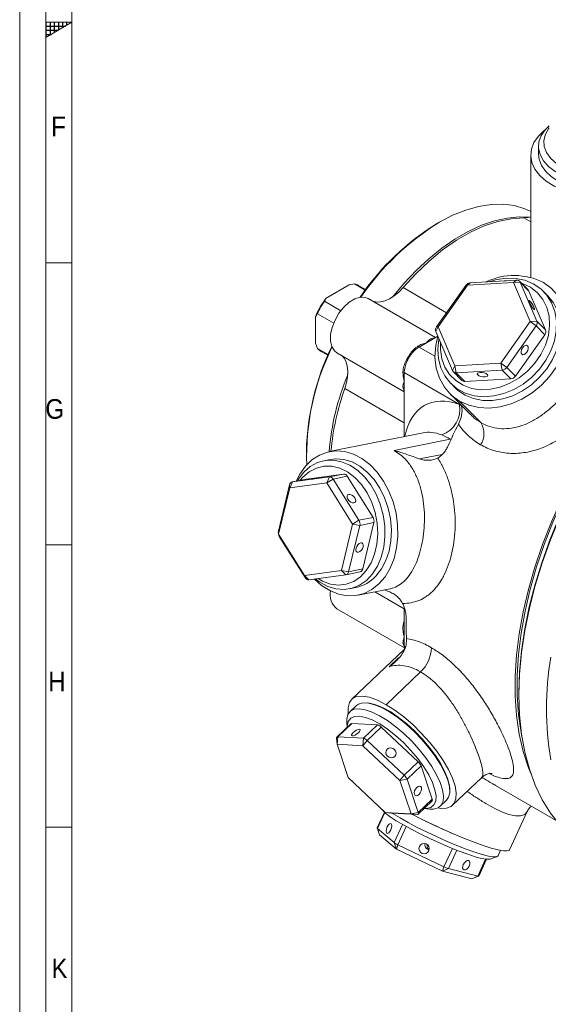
# Model space of a CAD drawing. Header units: millimetres. Extents: x 10 to 831, y 10 to 584.
# Tile 2 of 25: x 10 to 111, y 108 to 296. Entities that reach past the tile are written whole.
import ezdxf

# ---------------------------------------------------------------- set-up
doc = ezdxf.new("R2010")
doc.units = ezdxf.units.MM
doc.linetypes.add('SLD-Solido', pattern=[0])
doc.styles.add('SLDTEXTSTYLE3', font='GOTHIC.TTF', dxfattribs={"width": 0.913})

msp = doc.modelspace()

# ---------------------------------------------------------------- hatches: boundary and pattern name
at = {"linetype": 'Continuous'}
h = msp.add_hatch(dxfattribs=at)
h.set_pattern_fill('NET', scale=0.25, style=0)
h.paths.add_polyline_path([(15, 296), (15, 293.113), (20, 296)], flags=0)

# ---------------------------------------------------------------- linework, layer by layer
at = {"color": 7, "linetype": 'SLD-Solido', "lineweight": 0}
for p, q in [((10, 584), (10, 10)), ((15, 579), (15, 15)), ((20, 296), (15, 296)), ((15, 293.113), (20, 296)), ((15, 296), (15, 293.113)), ((20, 250), (15, 250)), ((15, 196), (20, 196)), ((15, 142), (20, 142))]:
    msp.add_line(p, q, dxfattribs=at)
at = {"color": 7, "linetype": 'SLD-Solido', "lineweight": 15}
for p, q in [((20, 574), (20, 20)), ((109.265, 272.251), (109.265, 270.781)), ((107.765, 270.618), (107.765, 247.208)), ((107.765, 257.805), (106.443, 258.569)), ((90.295, 257.752), (89.941, 257.548)), ((73.04, 245.746), (68.667, 243.221)), ((74.085, 245.941), (73.04, 245.746)), ((74.085, 245.941), (76.115, 244.769)), ((76.193, 244.873), (74.832, 245.659)), ((91.664, 240.435), (83.347, 245.236)), ((89.747, 237.719), (95.362, 245.671)), ((95.653, 245.684), (90.038, 237.732)), ((95.653, 245.684), (95.362, 245.671)), ((104.471, 246.19), (95.653, 245.684)), ((95.653, 245.684), (96.211, 246.169)), ((96.211, 246.169), (105.028, 246.675)), ((104.471, 246.19), (105.028, 246.675)), ((104.471, 246.19), (105.736, 246.267)), ((107.674, 238.744), (104.471, 246.19)), ((107.26, 244.79), (105.598, 246.472)), ((105.736, 246.267), (108.939, 238.821)), ((107.398, 244.584), (105.736, 246.267)), ((68.667, 243.221), (68.329, 242.618)), ((89.581, 235.705), (76.682, 243.152)), ((110.601, 237.139), (107.398, 244.584)), ((110.99, 243.742), (110.242, 244.5)), ((71.441, 240.822), (68.329, 242.618)), ((66.611, 239.66), (66.611, 234.61)), ((66.965, 240.254), (70.077, 238.457)), ((89.605, 236.814), (90.038, 237.732)), ((89.747, 237.719), (90.038, 237.732)), ((90.038, 237.732), (93.241, 230.286)), ((102.059, 230.792), (107.674, 238.744)), ((108.797, 237.915), (103.182, 229.963)), ((107.674, 238.744), (108.939, 238.821)), ((107.674, 238.744), (108.797, 237.915)), ((110.459, 236.233), (108.797, 237.915)), ((110.601, 237.139), (108.939, 238.821)), ((89.982, 235.937), (87.824, 234.691)), ((89.255, 235.593), (89.375, 235.586)), ((89.255, 235.593), (89.327, 235.558)), ((92.808, 229.368), (89.605, 236.814)), ((104.844, 228.281), (110.459, 236.233)), ((66.611, 234.61), (66.965, 233.608)), ((68.995, 232.436), (66.965, 233.608)), ((87.824, 234.691), (86.41, 233.874)), ((86.41, 233.874), (89.448, 232.121)), ((67.583, 233.101), (68.944, 232.316)), ((70.682, 232.759), (83.582, 225.313)), ((92.808, 229.368), (93.241, 230.286)), ((93.241, 230.286), (102.059, 230.792)), ((93.515, 228.96), (93.241, 230.286)), ((103.182, 229.963), (102.059, 230.792)), ((102.333, 229.466), (102.059, 230.792)), ((104.844, 228.281), (103.182, 229.963)), ((94.163, 222.867), (83.582, 228.975)), ((83.582, 228.975), (83.582, 227.342)), ((92.946, 229.163), (94.608, 227.48)), ((102.333, 229.466), (93.515, 228.96)), ((95.178, 227.277), (93.515, 228.96)), ((103.996, 227.783), (102.333, 229.466)), ((83.582, 227.342), (83.582, 224.729)), ((92.458, 226.929), (93.206, 226.171)), ((95.178, 227.277), (103.996, 227.783)), ((83.582, 219.379), (72.209, 225.944)), ((83.582, 225.551), (83.515, 225.651)), ((83.582, 225.606), (83.515, 225.651)), ((83.582, 224.729), (83.582, 216.76)), ((92.222, 225.033), (96.237, 220.97)), ((94.163, 222.867), (94.47, 222.705)), ((98.243, 219.41), (94.172, 223.53)), ((87.175, 217.487), (69.227, 213.86)), ((92.379, 216.275), (81.646, 214.106)), ((92.379, 216.275), (92.584, 216.326)), ((92.522, 216.192), (92.379, 216.275)), ((64.843, 214.072), (64.843, 213.663)), ((86.486, 212.466), (90.817, 213.342)), ((69.39, 212.362), (68.179, 212.118)), ((71.963, 209.575), (64.881, 208.615)), ((71.963, 209.575), (69.273, 209.032)), ((72.67, 209.167), (69.98, 208.624)), ((77.608, 201.267), (72.67, 209.167)), ((59.503, 198.634), (61.648, 207.494)), ((61.682, 206.95), (61.648, 207.494)), ((61.682, 206.95), (62.191, 208.071)), ((68.765, 207.91), (61.682, 206.95)), ((64.847, 208.609), (62.157, 208.066)), ((62.191, 208.071), (69.273, 209.032)), ((64.881, 208.615), (62.191, 208.071)), ((64.197, 208.985), (63.676, 208.373)), ((64.881, 208.615), (64.847, 208.609)), ((68.765, 207.91), (69.273, 209.032)), ((68.765, 207.91), (69.98, 208.624)), ((73.703, 200.01), (68.765, 207.91)), ((69.98, 208.624), (74.918, 200.724)), ((61.682, 206.95), (59.538, 198.09)), ((71.559, 191.15), (73.703, 200.01)), ((75.083, 199.738), (72.938, 190.878)), ((73.703, 200.01), (74.918, 200.724)), ((73.703, 200.01), (75.083, 199.738)), ((77.608, 201.267), (74.918, 200.724)), ((77.773, 200.281), (75.083, 199.738)), ((75.628, 191.421), (77.773, 200.281)), ((59.503, 198.634), (59.538, 198.09)), ((59.538, 198.09), (64.476, 190.19)), ((59.667, 197.648), (59.538, 198.09)), ((64.606, 189.748), (59.667, 197.648)), ((64.476, 190.19), (71.559, 191.15)), ((72.395, 190.3), (65.313, 189.34)), ((72.938, 190.878), (71.559, 191.15)), ((72.395, 190.3), (71.559, 191.15)), ((72.429, 190.306), (75.119, 190.849)), ((75.628, 191.421), (72.938, 190.878)), ((65.313, 189.34), (64.476, 190.19)), ((64.606, 189.748), (64.476, 190.19)), ((73.131, 187.613), (74.342, 187.858)), ((74.774, 186.414), (80.853, 187.643)), ((83.582, 183.793), (77.934, 187.053)), ((80.368, 187.19), (79.74, 187.418)), ((70.682, 183.767), (83.606, 176.306)), ((83.582, 183.925), (83.582, 180.963)), ((83.515, 181.27), (83.582, 181.447)), ((83.515, 181.27), (83.582, 181.229)), ((83.582, 180.963), (83.582, 178.35)), ((83.582, 178.35), (83.582, 176.717)), ((83.593, 176.078), (73.517, 166.481)), ((83.582, 176.717), (83.801, 176.59)), ((83.584, 176.845), (83.584, 176.846)), ((80.695, 172.719), (82.465, 174.404)), ((86.7, 171.723), (80.114, 165.449)), ((105.502, 167.74), (105.502, 167.332)), ((76.713, 165.765), (76.473, 165.79)), ((74.417, 165.266), (73.207, 164.113)), ((72.584, 162.085), (72.639, 161.099)), ((73.383, 161.807), (70.693, 159.245)), ((73.53, 161.851), (70.84, 159.289)), ((78.468, 161.573), (73.53, 161.851)), ((78.468, 161.573), (75.778, 159.011)), ((79.175, 161.165), (76.485, 158.603)), ((86.258, 154.503), (79.175, 161.165)), ((70.643, 159.083), (70.71, 157.881)), ((70.71, 157.881), (70.84, 159.289)), ((70.84, 159.289), (75.778, 159.011)), ((75.648, 157.603), (75.778, 159.011)), ((75.648, 157.603), (76.485, 158.603)), ((76.485, 158.603), (83.568, 151.941)), ((70.71, 157.881), (72.855, 151.497)), ((75.648, 157.603), (70.71, 157.881)), ((82.731, 150.941), (75.648, 157.603)), ((86.258, 154.503), (83.568, 151.941)), ((86.8, 153.736), (84.11, 151.174)), ((88.945, 147.352), (86.8, 153.736)), ((72.855, 151.497), (79.937, 144.835)), ((82.731, 150.941), (83.568, 151.941)), ((82.731, 150.941), (84.11, 151.174)), ((84.875, 144.557), (82.731, 150.941)), ((84.11, 151.174), (86.255, 144.79)), ((92.829, 146.206), (98.36, 151.475)), ((92.282, 149.192), (92.269, 149.433)), ((101.062, 149.978), (112.621, 143.306)), ((86.238, 144.474), (88.928, 147.036)), ((88.945, 147.352), (86.255, 144.79)), ((90.449, 146.011), (91.659, 147.164)), ((87.41, 145.59), (88.393, 145.488)), ((79.769, 144.897), (78.374, 141.874)), ((79.838, 144.833), (78.433, 141.789)), ((79.937, 144.835), (81.135, 144.71)), ((79.937, 144.835), (84.875, 144.557)), ((81.153, 144.708), (79.937, 144.835)), ((81.153, 144.708), (81.135, 144.71)), ((86.091, 144.43), (81.153, 144.708)), ((86.255, 144.79), (84.875, 144.557)), ((86.091, 144.43), (84.875, 144.557)), ((103.72, 137.688), (107.09, 144.987)), ((78.374, 141.856), (78.866, 140.554)), ((78.433, 141.789), (81.636, 139.054)), ((78.866, 140.554), (78.433, 141.789)), ((83.244, 142.539), (81.636, 139.054)), ((83.955, 142.138), (82.343, 138.646)), ((82.069, 137.819), (78.866, 140.554)), ((82.069, 137.819), (81.636, 139.054)), ((82.069, 137.819), (82.343, 138.646)), ((90.887, 133.615), (82.069, 137.819)), ((82.343, 138.646), (91.161, 134.441)), ((92.777, 137.943), (91.161, 134.441)), ((93.624, 137.605), (92.01, 134.107)), ((101.527, 136.515), (102.021, 137.585)), ((99.128, 135.897), (97.624, 132.638)), ((97.825, 132.627), (99.323, 135.872)), ((100.038, 135.902), (101.347, 136.372)), ((90.887, 133.615), (91.161, 134.441)), ((90.887, 133.615), (92.01, 134.107)), ((92.01, 134.107), (97.624, 132.638)), ((96.502, 132.146), (90.887, 133.615)), ((97.624, 132.638), (96.502, 132.146)), ((96.502, 132.146), (97.811, 132.616))]:
    msp.add_line(p, q, dxfattribs=at)
at = {"color": 7, "linetype": 'SLD-Solido', "lineweight": 15, "flags": 128}
for points in [[(132.935, 275.49), (133.445, 275.074), (134.532, 273.935), (135.288, 272.709), (135.694, 271.43), (135.74, 270.13), (135.423, 268.842), (134.753, 267.6), (133.746, 266.437), (132.429, 265.381), (130.836, 264.461), (129.008, 263.701), (126.992, 263.12), (124.841, 262.733), (122.611, 262.55), (120.358, 262.577), (118.142, 262.811), (116.02, 263.248), (114.046, 263.875), (112.272, 264.677), (110.745, 265.633), (109.502, 266.718), (108.578, 267.905), (107.995, 269.161), (107.768, 270.455), (107.904, 271.753), (108.399, 273.022), (109.24, 274.229), (110.406, 275.342), (110.596, 275.49)], [(131.343, 276.888), (131.762, 276.583), (132.887, 275.545), (133.691, 274.413), (134.153, 273.218), (134.258, 271.996), (134.003, 270.78), (133.397, 269.608), (132.456, 268.511), (131.207, 267.522), (129.687, 266.669), (127.939, 265.976), (126.013, 265.464), (123.965, 265.147), (121.854, 265.035), (119.74, 265.13), (117.685, 265.43), (115.747, 265.926), (113.982, 266.604), (112.441, 267.445), (111.168, 268.424), (110.2, 269.513), (109.565, 270.681), (109.281, 271.893), (109.356, 273.117), (109.788, 274.315), (110.564, 275.454), (111.285, 276.183)], [(111.285, 275.8), (111.225, 275.722), (110.573, 274.593), (110.281, 273.415), (110.358, 272.225), (110.802, 271.063), (111.598, 269.965), (112.721, 268.967), (114.134, 268.101), (115.793, 267.394), (117.644, 266.869), (119.627, 266.544), (121.679, 266.429), (123.734, 266.526), (125.726, 266.835), (127.59, 267.343), (129.267, 268.035), (130.703, 268.889), (131.851, 269.878), (132.676, 270.969), (133.149, 272.127), (133.257, 273.316), (132.996, 274.496), (132.373, 275.631), (131.458, 276.64)], [(109.265, 270.781), (109.378, 269.814), (109.839, 268.619), (110.644, 267.487), (111.768, 266.449), (113.18, 265.536), (114.839, 264.774), (116.697, 264.185), (118.701, 263.785), (120.793, 263.587), (122.914, 263.595), (125.001, 263.811)], [(107.765, 259.826), (106.662, 260.323), (104.639, 260.925), (102.473, 261.203), (100.187, 261.154), (97.802, 260.78), (95.343, 260.083), (92.834, 259.071), (90.299, 257.754)], [(81.35, 243.434), (83.497, 246.018), (85.835, 248.506), (88.26, 250.77), (90.748, 252.786), (93.273, 254.536), (95.811, 256.001), (98.336, 257.167), (100.823, 258.022), (103.248, 258.558), (105.587, 258.77), (107.441, 258.698)], [(83.347, 245.236), (85.78, 247.889), (88.312, 250.301), (90.916, 252.443), (93.564, 254.292), (96.226, 255.829), (98.874, 257.037), (101.478, 257.901), (104.011, 258.414), (106.443, 258.569)], [(106.443, 258.569), (107.262, 258.655), (107.765, 258.795)], [(107.83, 152.132), (107.334, 153.381), (106.337, 156.491), (105.584, 159.82), (105.079, 163.347), (104.826, 167.052), (104.826, 170.915), (105.079, 174.912), (105.584, 179.021), (106.337, 183.219), (107.334, 187.482), (108.57, 191.784), (110.038, 196.102), (111.728, 200.411), (113.632, 204.686), (115.739, 208.902), (118.036, 213.035), (120.51, 217.063), (123.148, 220.96), (125.933, 224.707), (128.851, 228.28), (131.884, 231.659), (135.014, 234.826), (138.225, 237.761), (141.498, 240.449), (144.813, 242.873), (148.153, 245.02), (151.497, 246.877), (154.827, 248.434), (158.123, 249.683), (161.367, 250.615), (164.54, 251.225), (165.077, 251.297)], [(182.754, 248.884), (181.538, 249.535), (178.973, 250.603), (176.25, 251.352), (173.384, 251.777), (170.392, 251.876), (167.29, 251.648), (164.096, 251.095), (160.827, 250.219), (157.502, 249.026), (154.139, 247.522), (150.757, 245.716), (147.375, 243.617), (144.012, 241.238), (140.687, 238.592), (137.418, 235.694), (134.223, 232.559), (131.121, 229.205), (128.129, 225.652), (125.264, 221.919), (122.541, 218.026), (119.976, 213.996), (117.583, 209.851), (115.375, 205.615), (113.365, 201.31), (111.565, 196.962), (109.984, 192.594), (108.63, 188.23), (107.512, 183.896), (106.637, 179.616), (106.007, 175.413), (105.628, 171.311), (105.502, 167.332)], [(158.013, 249.229), (154.78, 248.003), (151.477, 246.458), (148.159, 244.615), (144.847, 242.486), (141.558, 240.081), (138.311, 237.415), (135.126, 234.503), (132.02, 231.362), (129.012, 228.009), (126.118, 224.465), (123.355, 220.749), (120.738, 216.882), (118.284, 212.887), (116.005, 208.786), (113.915, 204.604), (112.027, 200.363), (110.349, 196.089), (108.894, 191.806), (107.668, 187.538), (106.678, 183.309), (105.931, 179.145), (105.431, 175.068), (105.18, 171.103), (105.18, 167.272), (105.431, 163.596), (105.931, 160.097), (106.089, 159.283)], [(99.832, 246.377), (101.039, 246.727), (102.964, 247.026), (104.843, 246.999), (106.621, 246.648), (108.248, 245.982), (109.676, 245.021), (110.865, 243.792), (111.779, 242.33), (112.394, 240.679), (112.691, 238.884), (112.662, 236.998), (112.308, 235.076), (111.638, 233.171), (110.672, 231.34), (109.438, 229.635), (107.972, 228.105), (106.315, 226.793), (104.515, 225.738), (102.624, 224.97), (100.696, 224.512), (98.787, 224.375), (96.952, 224.565), (95.244, 225.075), (93.711, 225.892), (92.397, 226.991), (91.342, 228.341), (90.574, 229.903), (90.117, 231.632), (89.982, 233.479), (90.175, 235.39), (90.186, 235.452)], [(77.608, 242.617), (78.259, 242.473), (79.056, 242.492), (79.906, 242.7), (80.784, 243.092), (81.667, 243.656), (82.529, 244.378), (83.347, 245.236)], [(90.506, 234.719), (90.489, 233.389), (90.756, 231.636), (91.349, 230.027), (92.251, 228.615), (93.432, 227.445), (94.854, 226.553), (96.471, 225.97), (98.232, 225.714), (100.08, 225.792), (101.955, 226.203), (103.797, 226.933), (105.547, 227.959), (107.149, 229.247), (108.552, 230.757), (109.709, 232.44), (110.585, 234.242), (111.15, 236.104), (111.387, 237.967), (111.288, 239.772), (110.856, 241.459), (110.105, 242.976), (109.06, 244.272), (107.753, 245.307), (106.228, 246.048), (105.912, 246.154)], [(110.19, 246.216), (111.71, 245.12), (112.971, 243.745), (113.936, 242.128), (114.582, 240.314), (114.889, 238.35), (114.849, 236.292), (114.464, 234.196), (113.744, 232.117), (112.708, 230.114), (111.386, 228.241), (109.812, 226.548), (108.03, 225.083), (106.088, 223.885), (104.04, 222.986), (101.942, 222.412), (99.849, 222.177), (97.821, 222.289), (95.911, 222.744), (94.172, 223.53)], [(103.158, 246.568), (102.72, 246.559), (101.968, 246.499)], [(105.502, 167.74), (105.627, 171.688), (106.003, 175.758), (106.628, 179.928), (107.497, 184.175), (108.606, 188.475), (109.949, 192.804), (111.518, 197.138), (113.304, 201.453), (115.298, 205.724), (117.488, 209.927), (119.863, 214.04), (122.408, 218.038), (125.109, 221.9), (127.953, 225.605), (130.921, 229.13), (133.999, 232.458), (137.168, 235.568), (140.412, 238.444), (143.711, 241.069), (147.048, 243.43), (150.396, 245.508)], [(70.682, 232.759), (70.205, 233.141), (69.706, 233.95), (69.462, 235.017), (69.488, 236.271), (69.782, 237.633), (70.327, 239.016), (71.086, 240.332), (72.011, 241.494), (73.044, 242.431), (74.117, 243.08), (75.163, 243.402), (76.114, 243.374), (76.682, 243.152)], [(106.177, 225.474), (107.912, 226.662), (109.48, 228.088), (110.835, 229.712), (111.939, 231.486), (112.759, 233.361), (113.273, 235.281), (113.466, 237.192), (113.332, 239.039), (112.874, 240.768), (112.106, 242.33), (111.051, 243.68), (110.99, 243.742)], [(107.634, 242.672), (107.5, 242.775), (107.436, 242.747), (107.452, 242.592), (107.545, 242.334), (107.701, 242.011), (107.897, 241.674), (108.103, 241.373), (108.287, 241.155), (108.421, 241.051), (108.485, 241.079), (108.469, 241.234), (108.376, 241.492), (108.22, 241.815), (108.024, 242.152), (107.818, 242.453), (107.634, 242.672)], [(90.012, 235.953), (89.604, 234.151), (89.45, 231.96), (89.683, 229.857), (90.296, 227.907), (91.27, 226.169), (92.575, 224.695), (94.172, 223.53)], [(107.185, 234.119), (106.982, 234.218), (106.723, 234.179), (106.448, 234.007), (106.197, 233.729), (106.01, 233.387), (105.914, 233.033), (105.925, 232.721), (106.041, 232.498), (106.243, 232.399), (106.502, 232.438), (106.778, 232.61), (107.028, 232.888), (107.216, 233.23), (107.311, 233.584), (107.3, 233.896), (107.185, 234.119)], [(72.209, 225.944), (72.543, 227.082), (72.737, 228.19), (72.784, 229.236), (72.684, 230.193), (72.44, 231.033), (72.058, 231.733), (71.607, 232.226)], [(84.764, 232.315), (84.705, 232.346), (84.601, 232.403)], [(84.11, 231.18), (84.053, 231.216), (83.951, 231.277)], [(99.446, 228.633), (99.219, 228.79), (98.889, 228.916), (98.507, 228.99), (98.132, 229.002), (97.82, 228.951), (97.618, 228.843), (97.558, 228.695), (97.649, 228.53), (97.877, 228.373), (98.206, 228.248), (98.588, 228.173), (98.963, 228.161), (99.275, 228.213), (99.477, 228.321), (99.537, 228.468), (99.446, 228.633)], [(93.206, 226.171), (93.772, 225.65), (95.2, 224.689), (96.827, 224.023), (98.605, 223.672), (100.484, 223.645), (102.409, 223.944), (104.325, 224.56), (106.177, 225.474)], [(62.891, 208.214), (63.579, 209.56), (64.657, 211.071), (65.924, 212.298), (67.349, 213.21), (68.895, 213.784), (70.52, 214.005), (72.185, 213.866), (73.844, 213.372), (75.456, 212.535), (76.978, 211.377), (78.371, 209.927), (79.599, 208.224), (80.631, 206.312), (81.439, 204.24), (82.002, 202.062), (82.307, 199.833), (82.344, 197.613), (82.114, 195.458), (81.622, 193.424), (80.88, 191.564), (79.909, 189.926), (78.732, 188.552), (77.382, 187.479), (75.892, 186.733), (74.301, 186.335), (72.651, 186.294), (70.983, 186.611), (69.342, 187.279), (67.77, 188.28), (66.405, 189.488)], [(67.09, 189.581), (67.961, 189.086), (69.47, 188.531), (70.995, 188.336), (72.488, 188.508), (73.9, 189.04), (75.186, 189.915), (76.305, 191.106), (77.221, 192.574), (77.904, 194.272), (78.333, 196.146), (78.493, 198.135), (78.38, 200.175), (77.997, 202.2), (77.356, 204.146), (76.478, 205.951), (75.392, 207.555), (74.132, 208.908), (72.738, 209.966), (71.256, 210.694), (69.733, 211.071), (68.218, 211.083), (66.759, 210.729), (65.405, 210.023), (64.197, 208.985), (64.197, 208.985)], [(64.366, 209.926), (65.604, 211.002), (66.986, 211.757), (68.474, 212.17), (70.025, 212.229), (71.594, 211.933), (73.136, 211.289), (74.606, 210.317), (75.963, 209.044), (77.167, 207.507), (78.184, 205.75), (78.984, 203.824), (79.545, 201.784), (79.85, 199.688), (79.891, 197.598), (79.665, 195.573), (79.181, 193.672), (78.451, 191.948), (77.497, 190.453), (76.346, 189.228), (75.032, 188.309), (73.591, 187.723), (72.067, 187.486), (70.501, 187.605), (68.94, 188.077), (67.428, 188.888), (66.583, 189.512)], [(78.155, 190.049), (79.211, 191.414), (80.056, 193.029), (80.665, 194.848), (81.021, 196.818), (81.114, 198.883), (80.941, 200.984), (80.506, 203.059), (79.823, 205.049), (78.912, 206.897), (77.797, 208.55), (76.512, 209.96), (75.093, 211.087), (73.581, 211.898), (72.02, 212.37), (70.455, 212.489), (69.39, 212.362)], [(63.127, 208.262), (63.31, 208.561), (64.366, 209.926)], [(66.019, 208.658), (65.817, 208.613), (65.755, 208.59), (65.843, 208.592), (66.068, 208.62), (66.396, 208.667), (66.775, 208.729), (67.15, 208.794), (67.462, 208.853), (67.665, 208.898), (67.726, 208.921), (67.638, 208.918), (67.413, 208.891), (67.086, 208.844), (66.706, 208.782), (66.331, 208.717), (66.019, 208.658)], [(72.955, 205.682), (72.736, 205.569), (72.627, 205.351), (72.644, 205.06), (72.786, 204.742), (73.029, 204.444), (73.338, 204.212), (73.666, 204.082), (73.961, 204.073), (74.18, 204.186), (74.289, 204.404), (74.272, 204.695), (74.131, 205.013), (73.887, 205.311), (73.578, 205.543), (73.251, 205.673), (72.955, 205.682)], [(75.238, 196.414), (74.964, 196.294), (74.698, 196.054), (74.482, 195.732), (74.347, 195.376), (74.314, 195.041), (74.389, 194.777), (74.56, 194.626), (74.801, 194.609), (75.075, 194.73), (75.34, 194.969), (75.557, 195.292), (75.692, 195.648), (75.724, 195.983), (75.649, 196.246), (75.478, 196.398), (75.238, 196.414)], [(80.114, 165.449), (78.441, 166.303), (76.912, 166.855), (75.574, 167.087), (74.466, 166.992), (73.623, 166.574), (73.07, 165.846), (72.824, 164.828), (72.873, 163.678)], [(91.659, 147.164), (92.059, 147.731), (92.276, 148.612), (92.228, 149.711), (91.915, 150.998), (91.347, 152.435), (90.54, 153.98), (89.517, 155.59), (88.307, 157.218), (86.947, 158.817), (85.473, 160.341), (83.93, 161.746), (82.361, 162.993), (80.811, 164.044), (79.326, 164.87), (77.947, 165.447), (76.715, 165.759), (75.665, 165.796), (74.827, 165.557), (74.417, 165.266)], [(105.502, 167.332), (105.628, 163.5), (106.007, 159.835), (106.637, 156.359), (107.512, 153.089), (108.63, 150.046), (109.984, 147.245), (111.565, 144.703), (113.365, 142.433), (115.375, 140.449), (117.583, 138.761), (118.759, 138.03)], [(72.807, 163.546), (73.284, 164.183), (74.007, 164.558), (74.955, 164.659), (76.1, 164.484), (77.41, 164.038), (78.847, 163.334), (80.37, 162.392), (81.935, 161.239), (83.497, 159.908), (85.011, 158.438), (86.433, 156.871), (87.723, 155.252), (88.843, 153.627), (89.761, 152.044), (90.451, 150.547), (90.893, 149.181), (91.075, 147.983), (90.99, 146.989), (90.641, 146.228), (90.039, 145.72), (89.201, 145.482), (88.393, 145.488)], [(76.713, 165.765), (76.951, 165.734), (78.163, 165.428), (79.52, 164.86), (80.981, 164.047), (82.506, 163.012), (84.05, 161.786), (85.569, 160.403), (87.019, 158.903), (88.358, 157.33), (89.548, 155.728), (90.554, 154.144), (91.348, 152.623), (91.907, 151.21), (92.215, 149.944), (92.269, 149.433)], [(80.114, 165.449), (81.785, 164.385), (83.494, 163.1), (85.194, 161.632), (86.839, 160.019), (88.384, 158.306), (89.787, 156.54), (91.01, 154.768), (92.018, 153.039), (92.786, 151.4), (93.291, 149.896), (93.52, 148.568), (93.467, 147.452), (93.133, 146.578), (92.528, 145.971), (91.667, 145.647), (90.575, 145.615), (89.997, 145.699)], [(72.584, 162.085), (72.59, 162.666), (72.807, 163.546)], [(72.857, 162.227), (72.652, 161.364), (72.644, 161.104)], [(87.416, 145.596), (87.812, 145.597), (88.652, 145.799), (89.251, 146.277), (89.59, 147.018), (89.658, 147.996), (89.452, 149.181), (88.98, 150.535), (88.256, 152.013), (87.304, 153.569), (86.154, 155.152), (84.844, 156.712), (83.415, 158.198), (81.914, 159.563), (80.388, 160.762), (78.887, 161.758), (77.459, 162.518), (76.149, 163.017), (75, 163.241), (74.05, 163.181), (73.327, 162.839), (72.857, 162.227), (72.857, 162.227)], [(73.814, 160.139), (73.595, 159.892), (73.486, 159.678), (73.504, 159.53), (73.645, 159.47), (73.889, 159.508), (74.198, 159.638), (74.525, 159.839), (74.821, 160.082), (75.04, 160.33), (75.149, 160.543), (75.131, 160.692), (74.99, 160.751), (74.746, 160.713), (74.437, 160.583), (74.11, 160.382), (73.814, 160.139)], [(80.313, 156.911), (80.111, 156.615), (80.049, 156.26), (80.138, 155.901), (80.363, 155.592), (80.69, 155.381), (81.07, 155.3), (81.444, 155.36), (81.757, 155.554), (81.959, 155.851), (82.021, 156.206), (81.933, 156.565), (81.708, 156.873), (81.38, 157.084), (81, 157.165), (80.626, 157.105), (80.313, 156.911)], [(85.973, 149.593), (85.732, 149.298), (85.561, 148.949), (85.487, 148.599), (85.519, 148.302), (85.654, 148.102), (85.87, 148.029), (86.136, 148.096), (86.41, 148.292), (86.651, 148.587), (86.822, 148.935), (86.896, 149.285), (86.864, 149.583), (86.729, 149.783), (86.513, 149.855), (86.247, 149.788), (85.973, 149.593)], [(100.038, 135.902), (99.906, 135.87), (99.287, 135.876), (98.363, 136.043), (97.162, 136.364), (95.723, 136.83), (94.092, 137.424), (92.322, 138.129), (90.471, 138.922), (88.596, 139.776), (86.759, 140.666), (85.018, 141.561), (83.43, 142.433), (82.045, 143.255), (80.908, 143.999), (80.056, 144.642), (79.516, 145.164), (79.373, 145.366)], [(81.256, 144.702), (81.427, 144.592), (82.78, 143.768), (84.345, 142.886), (86.078, 141.972), (87.929, 141.051), (89.845, 140.15), (91.771, 139.295), (93.65, 138.512), (95.43, 137.821), (97.058, 137.244), (98.489, 136.796), (99.68, 136.491), (100.599, 136.337), (101.217, 136.339), (101.518, 136.497), (101.527, 136.515)], [(85.102, 144.486), (85.142, 144.465), (87.031, 143.487), (89.023, 142.512), (91.066, 141.563), (93.108, 140.667), (95.095, 139.844), (96.977, 139.118), (98.704, 138.507), (100.232, 138.027), (101.521, 137.689), (102.537, 137.504), (103.255, 137.475), (103.656, 137.604), (103.72, 137.688)], [(86.255, 144.79), (86.278, 144.708), (86.288, 144.635), (86.285, 144.572), (86.27, 144.519), (86.242, 144.478), (86.202, 144.449), (86.152, 144.433), (86.091, 144.43)], [(78.374, 141.874), (78.373, 141.87), (78.377, 141.85), (78.397, 141.822), (78.433, 141.789)], [(80.331, 142.051), (80.197, 141.685), (80.133, 141.332), (80.149, 141.047), (80.242, 140.871), (80.399, 140.833), (80.595, 140.938), (80.8, 141.17), (80.984, 141.493), (81.118, 141.859), (81.182, 142.212), (81.167, 142.497), (81.073, 142.673), (80.917, 142.711), (80.721, 142.606), (80.515, 142.374), (80.331, 142.051)], [(94.868, 134.873), (94.753, 134.517), (94.742, 134.193), (94.838, 133.949), (95.025, 133.823), (95.275, 133.834), (95.551, 133.981), (95.81, 134.241), (96.013, 134.574), (96.128, 134.93), (96.139, 135.254), (96.043, 135.498), (95.856, 135.624), (95.606, 135.613), (95.33, 135.466), (95.071, 135.206), (94.868, 134.873)], [(97.624, 132.638), (97.693, 132.622), (97.748, 132.613), (97.79, 132.612), (97.816, 132.618), (97.825, 132.627)]]:
    msp.add_lwpolyline(points, dxfattribs=at)
at = {"color": 7, "linetype": 'SLD-Solido', "lineweight": 15}
msp.add_circle((87.377, 137.906), 0.992, dxfattribs=at)
for centre, radius, start, end in [((115.021, 216.444), 48.151, 121.38385, 145.96361), ((116.756, 214.993), 50.284, 121.74548, 145.58048), ((104.604, 235.275), 12.284, 62.94997, 115.69007), ((73.59, 243.496), 2.494, 60.13097, 78.54999), ((96.313, 245.021), 1.153, 95.11211, 145.63341), ((105.099, 245.98), 0.698, 24.23298, 95.77239), ((77.416, 235.796), 11.475, 139.67829, 160.32171), ((106.789, 244.324), 0.663, 23.0895, 44.58497), ((78.381, 235.239), 12.469, 143.71571, 156.28429), ((90.496, 237.138), 0.948, 142.17183, 200.02453), ((108.048, 238.497), 0.948, 322.17183, 20.02453), ((109.711, 236.814), 0.948, 322.17183, 20.02453), ((114.073, 212.643), 49.25, 154.31145, 178.33749), ((111.903, 213.039), 47.009, 153.72887, 182.03384), ((68.827, 235.25), 2.483, 221.39971, 239.91424), ((89.214, 229.273), 5.388, 121.35722, 144.76744), ((86.464, 234.258), 0.413, 217.10525, 257.75479), ((93.237, 226.666), 10.368, 146.40385, 153.59615), ((90.37, 228.322), 6.882, 143.85193, 156.14807), ((88.969, 228.847), 5.389, 155.23288, 178.64064), ((102.23, 230.614), 1.153, 275.11211, 325.63341), ((118.607, 209.611), 49.605, 157.52312, 175.09649), ((83.276, 228.737), 0.413, 42.25674, 82.9013), ((93.445, 229.655), 0.698, 204.23298, 275.77239), ((103.893, 228.932), 1.153, 275.11211, 325.63341), ((95.115, 228.003), 0.728, 225.87227, 274.9048), ((117.223, 209.716), 47.85, 160.17486, 174.95157), ((88.966, 222.018), 5.266, 289.70974, 9.27744), ((188.803, 171.373), 106.202, 153.29291, 155.82158), ((94.91, 217.352), 3.917, 326.47692, 31.69308), ((71.999, 208.821), 0.755, 27.29372, 92.71166), ((62.339, 207.388), 0.699, 102.26883, 171.29809), ((69.309, 208.277), 0.755, 27.29372, 92.71166), ((73.793, 200.03), 1.322, 347.25897, 31.66643), ((76.483, 200.573), 1.322, 347.25897, 31.66643), ((60.793, 198.342), 1.322, 167.25897, 211.66643), ((72.247, 190.984), 0.699, 282.26883, 351.29809), ((74.929, 191.531), 0.708, 285.57869, 351.08713), ((65.277, 190.094), 0.755, 207.29372, 272.71166), ((72.848, 194.87), 7.17, 282.02692, 317.74656), ((72.955, 186.492), 3.549, 168.34271, 230.17501), ((141.108, 181.01), 57.173, 179.08647, 182.90782), ((82.967, 176.767), 0.621, 7.35949, 54.53197), ((86.792, 176.699), 3.21, 179.68674, 190.43573), ((82.192, 176.522), 6.585, 313.20536, 358.49907), ((170.883, 164.735), 60.08, 170.60298, 189.39702), ((73.505, 161.663), 0.19, 82.61242, 130.23005), ((78.174, 160.247), 1.358, 42.5113, 77.49407), ((70.817, 159.114), 0.176, 82.45343, 190.05809), ((75.484, 157.685), 1.358, 42.5113, 77.49407), ((84.873, 152.948), 2.082, 22.22923, 48.31516), ((82.183, 150.386), 2.082, 22.22923, 48.31516), ((88.687, 147.208), 0.295, 324.46312, 29.22805), ((130.281, 228.644), 95.509, 243.15366, 247.29639), ((83.892, 142.145), 3.827, 233.87911, 246.12627), ((93.564, 139.307), 5.426, 243.71742, 253.36061)]:
    msp.add_arc(centre, radius, start, end, dxfattribs=at)
for centre, major_axis, ratio, start_param, end_param in [((96.31, 206.177), (-8.656, 16.618), 0.5759279, 5.7149825, 6.9047232), ((93.304, 204.442), (-7.442, 12.544), 0.5256365, 5.698024, 6.1015977), ((88.723, 138.601), (1.216, 0.066), 0.7784103, 2.7841775, 4.3216058), ((88.723, 138.601), (1.793, -0.864), 0.4981846, 4.3661952, 4.720686), ((88.723, 138.601), (0.021, 1.059), 0.7304477, 1.4947958, 2.6021081)]:
    msp.add_ellipse(centre, major_axis=major_axis, ratio=ratio, start_param=start_param, end_param=end_param, dxfattribs=at)
for points, knots in [([(117.726, 242.878), (118.141, 242.639), (118.535, 242.382), (119.286, 241.834), (119.643, 241.542), (120.641, 240.625), (121.215, 239.957), (121.944, 238.869), (122.165, 238.491), (122.561, 237.704), (122.733, 237.3), (123.175, 236.06), (123.371, 235.194), (123.515, 233.827), (123.538, 233.357), (123.532, 232.412), (123.503, 231.935), (123.396, 230.969), (123.318, 230.481), (123.109, 229.493), (122.979, 228.991), (122.513, 227.48), (122.109, 226.483), (121.364, 224.997), (121.093, 224.504), (120.502, 223.521), (120.187, 223.04), (119.193, 221.634), (118.461, 220.742), (117.458, 219.685), (117.252, 219.475), (116.836, 219.067), (116.626, 218.868), (115.987, 218.286), (115.552, 217.918), (114.663, 217.22), (114.209, 216.891), (113.281, 216.27), (112.805, 215.978), (111.366, 215.175), (110.4, 214.738), (108.933, 214.224), (108.441, 214.077), (107.45, 213.831), (106.955, 213.734), (105.485, 213.522), (104.519, 213.484), (103.084, 213.584), (102.607, 213.644), (101.673, 213.815), (101.215, 213.927), (99.868, 214.337), (99.004, 214.71), (98.175, 215.189)], [0, 0, 0, 0, 0.03125, 0.03125, 0.0625, 0.0625, 0.125, 0.125, 0.15625, 0.15625, 0.1875, 0.1875, 0.25, 0.25, 0.28125, 0.28125, 0.3125, 0.3125, 0.34375, 0.34375, 0.375, 0.375, 0.4375, 0.4375, 0.46875, 0.46875, 0.5, 0.5, 0.5625, 0.5625, 0.578125, 0.578125, 0.59375, 0.59375, 0.625, 0.625, 0.65625, 0.65625, 0.6875, 0.6875, 0.75, 0.75, 0.78125, 0.78125, 0.8125, 0.8125, 0.875, 0.875, 0.90625, 0.90625, 0.9375, 0.9375, 1, 1, 1, 1]), ([(66.965, 240.254), (66.955, 240.24), (66.828, 240.052), (66.715, 239.848), (66.611, 239.66)], [0, 0, 0, 0, 0.0776954, 1, 1, 1, 1]), ([(98.243, 219.41), (98.795, 219.135), (99.916, 218.576), (101.743, 218.226), (103.641, 218.237), (105.564, 218.628), (107.51, 219.381), (109.419, 220.465), (111.277, 221.86), (112.992, 223.484), (114.546, 225.3), (115.86, 227.192), (116.936, 229.152), (117.733, 231.096), (118.246, 233.034), (118.44, 234.911), (118.295, 236.722), (117.767, 238.39), (117.045, 239.714), (116.365, 240.374), (116.116, 240.615)], [0, 0, 0, 0, 0.0551896, 0.1120973, 0.1675147, 0.2244845, 0.2813316, 0.3397503, 0.3973002, 0.4566198, 0.5125674, 0.5703058, 0.6249105, 0.6811282, 0.73657, 0.7935235, 0.8507663, 0.9096259, 0.9669486, 1, 1, 1, 1]), ([(89.255, 235.593), (89.094, 235.6), (88.954, 235.577), (88.695, 235.49), (88.575, 235.426), (88.348, 235.265), (88.24, 235.168), (88.03, 234.949), (87.928, 234.827), (87.824, 234.691)], [0, 0, 0, 0, 0.25, 0.25, 0.5, 0.5, 0.75, 0.75, 1, 1, 1, 1]), ([(84.601, 232.403), (84.812, 232.72), (85.036, 233.019), (85.412, 233.429), (85.545, 233.56), (85.826, 233.802), (85.974, 233.912), (86.134, 234.009)], [0, 0, 0, 0, 0.5, 0.5, 0.75, 0.75, 1, 1, 1, 1]), ([(86.134, 234.009), (86.4, 234.169), (86.679, 234.302), (87.245, 234.526), (87.533, 234.617), (87.824, 234.691)], [0, 0, 0, 0, 0.5, 0.5, 1, 1, 1, 1]), ([(83.327, 229.147), (83.331, 229.334), (83.353, 229.517), (83.421, 229.879), (83.467, 230.057), (83.634, 230.589), (83.782, 230.936), (83.951, 231.277)], [0, 0, 0, 0, 0.25, 0.25, 0.5, 0.5, 1, 1, 1, 1]), ([(83.327, 229.147), (83.321, 228.836), (83.345, 228.528), (83.435, 227.927), (83.5, 227.632), (83.582, 227.342)], [0, 0, 0, 0, 0.5, 0.5, 1, 1, 1, 1]), ([(83.515, 225.651), (83.429, 225.788), (83.379, 225.92), (83.325, 226.188), (83.32, 226.324), (83.346, 226.602), (83.376, 226.743), (83.461, 227.035), (83.515, 227.184), (83.582, 227.342)], [0, 0, 0, 0, 0.25, 0.25, 0.5, 0.5, 0.75, 0.75, 1, 1, 1, 1]), ([(94.42, 222.892), (94.501, 222.643), (94.758, 221.843), (94.581, 221), (94.459, 220.421)], [0, 0, 0, 0, 0.3120226, 1, 1, 1, 1]), ([(96.266, 220.997), (96.399, 220.845), (96.977, 220.188), (97.692, 219.749), (98.243, 219.41)], [0, 0, 0, 0, 0.23052828, 1, 1, 1, 1]), ([(98.175, 215.189), (97.349, 215.666), (96.582, 216.233), (95.52, 217.212), (95.18, 217.56), (94.531, 218.3), (94.221, 218.692), (93.931, 219.103)], [0, 0, 0, 0, 0.5, 0.5, 0.75, 0.75, 1, 1, 1, 1]), ([(91.918, 214.871), (91.808, 214.626), (91.684, 214.394), (91.408, 213.955), (91.255, 213.747), (90.76, 213.171), (90.393, 212.864), (89.985, 212.639)], [0, 0, 0, 0, 0.25, 0.25, 0.5, 0.5, 1, 1, 1, 1]), ([(80.852, 187.648), (80.866, 187.649), (81.357, 187.685), (82.234, 188.092), (83.454, 188.897), (84.543, 190.117), (85.464, 191.631), (86.221, 193.413), (86.804, 195.375), (87.22, 197.545), (87.443, 199.822), (87.458, 202.161), (87.251, 204.472), (86.799, 206.732), (86.09, 208.851), (85.096, 210.779), (83.69, 212.675), (82.392, 213.584), (81.646, 214.106)], [0, 0, 0, 0, 0.0018208, 0.0659254, 0.1317757, 0.1973134, 0.2648121, 0.3262172, 0.3894145, 0.4522326, 0.5169958, 0.5800638, 0.6449067, 0.7094991, 0.7758733, 0.8413546, 0.9088458, 1, 1, 1, 1]), ([(86.486, 212.466), (85.71, 212.761), (84.911, 213.044), (83.696, 213.453), (83.289, 213.586), (82.674, 213.783), (82.469, 213.849), (82.058, 213.978), (81.85, 214.043), (81.646, 214.106)], [0, 0, 0, 0, 0.5, 0.5, 0.75, 0.75, 0.875, 0.875, 1, 1, 1, 1]), ([(89.985, 212.639), (90.385, 212.015), (90.751, 211.355), (91.413, 209.976), (91.705, 209.263), (92.218, 207.791), (92.439, 207.033), (92.718, 205.86), (92.802, 205.461), (92.952, 204.659), (93.017, 204.257), (93.184, 203.046), (93.257, 202.233), (93.313, 201.005), (93.322, 200.595), (93.322, 199.771), (93.313, 199.357), (93.219, 197.316), (93.002, 195.748), (92.276, 192.751), (91.789, 191.406), (91.025, 189.91), (90.864, 189.619), (90.53, 189.065), (90.358, 188.802), (89.823, 188.049), (89.444, 187.597), (88.837, 186.99), (88.629, 186.8), (88.2, 186.445), (87.979, 186.279), (87.306, 185.825), (86.841, 185.578), (85.877, 185.186), (85.377, 185.042), (84.338, 184.858), (83.802, 184.818), (83.254, 184.832)], [0, 0, 0, 0, 0.0625, 0.0625, 0.125, 0.125, 0.1875, 0.1875, 0.21875, 0.21875, 0.25, 0.25, 0.3125, 0.3125, 0.34375, 0.34375, 0.375, 0.375, 0.5, 0.5, 0.625, 0.625, 0.65625, 0.65625, 0.6875, 0.6875, 0.75, 0.75, 0.78125, 0.78125, 0.8125, 0.8125, 0.875, 0.875, 0.9375, 0.9375, 1, 1, 1, 1]), ([(89.985, 212.639), (89.743, 212.505), (89.478, 212.404), (88.913, 212.26), (88.61, 212.217), (88.003, 212.189), (87.693, 212.202), (87.077, 212.287), (86.774, 212.357), (86.486, 212.466)], [0, 0, 0, 0, 0.25, 0.25, 0.5, 0.5, 0.75, 0.75, 1, 1, 1, 1]), ([(80.368, 187.19), (80.657, 187.081), (80.945, 186.954), (81.504, 186.657), (81.778, 186.485), (82.286, 186.096), (82.519, 185.881), (82.933, 185.395), (83.115, 185.124), (83.254, 184.832)], [0, 0, 0, 0, 0.25, 0.25, 0.5, 0.5, 0.75, 0.75, 1, 1, 1, 1]), ([(83.254, 184.832), (83.371, 184.587), (83.473, 184.341), (83.647, 183.845), (83.72, 183.593), (83.837, 183.095), (83.879, 182.852), (83.933, 182.377), (83.946, 182.145), (83.942, 181.922)], [0, 0, 0, 0, 0.25, 0.25, 0.5, 0.5, 0.75, 0.75, 1, 1, 1, 1]), ([(83.515, 181.27), (83.429, 181.034), (83.379, 180.789), (83.325, 180.295), (83.32, 180.044), (83.346, 179.547), (83.376, 179.302), (83.461, 178.82), (83.515, 178.585), (83.582, 178.35)], [0, 0, 0, 0, 0.25, 0.25, 0.5, 0.5, 0.75, 0.75, 1, 1, 1, 1]), ([(83.327, 177.272), (83.321, 177.442), (83.345, 177.614), (83.435, 177.97), (83.5, 178.155), (83.582, 178.35)], [0, 0, 0, 0, 0.5, 0.5, 1, 1, 1, 1]), ([(83.599, 176.63), (83.53, 176.71), (83.367, 176.9), (83.342, 177.136), (83.327, 177.272)], [0, 0, 0, 0, 0.41941878, 1, 1, 1, 1]), ([(84.009, 178.11), (84.385, 178.055), (84.771, 177.976), (85.55, 177.774), (85.943, 177.65), (87.137, 177.21), (87.948, 176.827), (88.774, 176.35)], [0, 0, 0, 0, 0.25, 0.25, 0.5, 0.5, 1, 1, 1, 1]), ([(83.92, 176.881), (83.842, 176.452), (83.685, 176.048), (83.374, 175.464), (83.257, 175.273), (83.004, 174.904), (82.868, 174.726), (82.439, 174.208), (82.122, 173.884), (81.611, 173.425), (81.435, 173.276), (81.072, 172.99), (80.884, 172.851), (80.695, 172.719)], [0, 0, 0, 0, 0.25, 0.25, 0.375, 0.375, 0.5, 0.5, 0.75, 0.75, 0.875, 0.875, 1, 1, 1, 1]), ([(88.774, 176.35), (89.382, 175.972), (90.712, 175.144), (92.76, 173.443), (94.824, 171.37), (96.773, 169.04), (98.515, 166.627), (100.08, 164.155), (101.412, 161.772), (102.543, 159.473), (103.438, 157.366), (104.091, 155.471), (104.465, 153.88), (104.536, 152.632), (104.283, 151.784), (103.7, 151.329), (102.811, 151.245), (101.581, 151.533), (100.574, 151.887), (99.9, 152.215), (99.825, 152.252)], [0, 0, 0, 0, 0.0513811, 0.112475, 0.1752709, 0.234925, 0.2962136, 0.3527914, 0.4109525, 0.4659739, 0.5227118, 0.5788982, 0.6370384, 0.6952459, 0.7554156, 0.8139434, 0.8741439, 0.9325458, 0.9924493, 1, 1, 1, 1]), ([(86.7, 171.723), (86.156, 172.036), (85.619, 172.289), (84.557, 172.681), (84.033, 172.82), (82.487, 173.066), (81.526, 172.994), (80.695, 172.719)], [0, 0, 0, 0, 0.25, 0.25, 0.5, 0.5, 1, 1, 1, 1]), ([(98.328, 151.513), (98.397, 151.568), (98.591, 151.723), (98.645, 152.331), (98.524, 153.308), (98.178, 154.611), (97.656, 156.143), (96.962, 157.893), (96.127, 159.77), (95.137, 161.761), (94.007, 163.784), (92.72, 165.797), (91.302, 167.693), (89.749, 169.402), (88.204, 170.774), (87.165, 171.429), (86.7, 171.723)], [0, 0, 0, 0, 0.0410995, 0.1162605, 0.1937327, 0.2668012, 0.3422084, 0.4135229, 0.486944, 0.5593518, 0.6337339, 0.7084938, 0.7853654, 0.8602296, 0.9374579, 1, 1, 1, 1]), ([(98.366, 151.465), (98.598, 151.657), (99.071, 152.049), (99.813, 152.276), (100.304, 152.307), (100.361, 152.298), (100.389, 152.293)], [0, 0, 0, 0, 0.26187938, 0.53478254, 0.77464849, 1, 1, 1, 1]), ([(98.463, 151.537), (99.11, 151.137), (99.994, 150.59), (100.84, 150.114), (101.067, 149.986)], [0, 0, 0, 0, 0.7317227, 1, 1, 1, 1]), ([(107.056, 145.003), (106.978, 144.849), (106.791, 144.481), (106.122, 144.19), (105.154, 144.118), (103.959, 144.322), (102.533, 144.805), (100.936, 145.548), (99.192, 146.523), (97.411, 147.634), (96.187, 148.456), (95.603, 148.849)], [0, 0, 0, 0, 0.0881594, 0.2096047, 0.3200863, 0.4337926, 0.5468164, 0.66334, 0.7768135, 0.8934805, 1, 1, 1, 1]), ([(107.099, 144.98), (107.236, 145.243), (107.461, 145.674), (107.79, 145.924), (107.918, 146.021)], [0, 0, 0, 0, 0.6108318, 1, 1, 1, 1])]:
    msp.add_open_spline(points, degree=3, knots=knots, dxfattribs=at)
for points in [[(93.931, 219.103), (94.15, 219.539), (94.326, 219.978), (94.459, 220.421)], [(92.379, 216.275), (91.825, 216.594), (91.278, 216.856), (90.742, 217.06)], [(83.92, 176.881), (83.998, 177.312), (84.028, 177.722), (84.009, 178.11)]]:
    msp.add_open_spline(points, degree=3, dxfattribs=at)

# ---------------------------------------------------------------- texts
at = {"color": 7, "linetype": 'Continuous', "lineweight": 0, "char_height": 3.762, "attachment_point": 1, "style": 'SLDTEXTSTYLE3'}
for s, insert in [('F', (16.019, 277.962)), ('G', (14.916, 223.909)), ('H', (15.467, 171.75)), ('K', (16.097, 116.886))]:
    msp.add_mtext(s, dxfattribs=dict(at, insert=insert))

doc.saveas('drawing.dxf')
